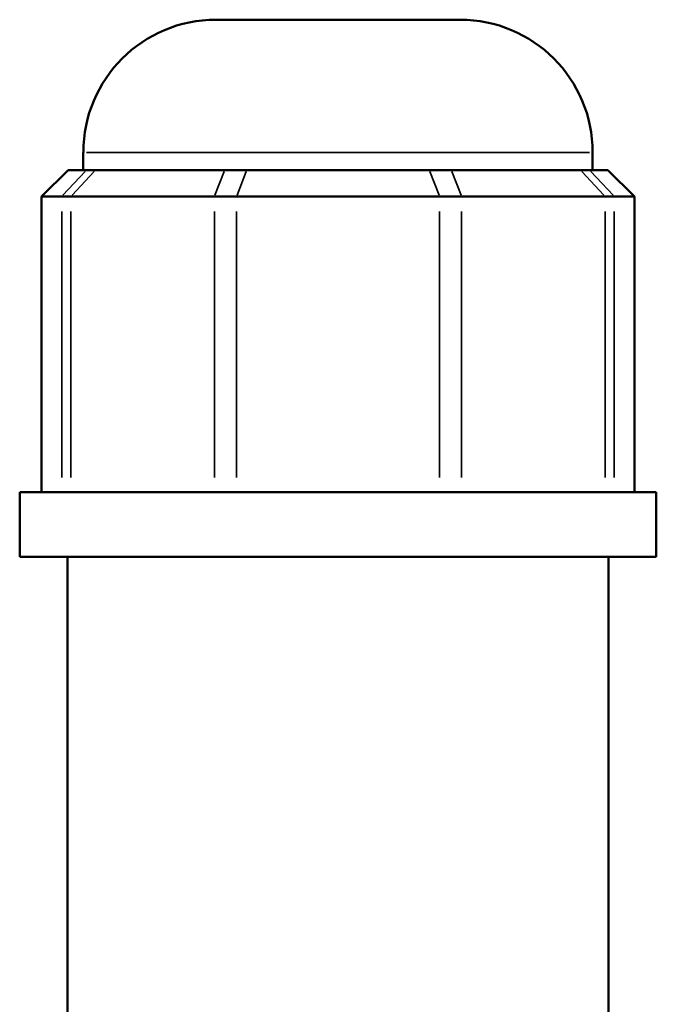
# Model space of a CAD drawing. Header units: inches. Extents: x -0.9 to 49.3, y -1.4 to 48.
# Tile 5 of 9: x 1.5 to 3.6, y 22.6 to 25.8. Entities that reach past the tile are written whole.
import ezdxf

# ---------------------------------------------------------------- set-up
doc = ezdxf.new("R2010")
doc.units = ezdxf.units.IN
doc.header["$MEASUREMENT"] = 0
doc.layers.add('Visible (ANSI)', color=7, linetype='Continuous', lineweight=50)
doc.layers.add('Visible Narrow (ANSI)', color=7, linetype='Continuous', lineweight=35)

msp = doc.modelspace()

# ---------------------------------------------------------------- linework, layer by layer
at = {"layer": 'Visible (ANSI)'}
for p, q in [((2.1308, 25.7804), (2.9229, 25.7804)), ((1.7002, 25.2925), (1.7002, 25.3499)), ((3.3534, 25.2925), (3.3534, 25.3499)), ((1.6506, 25.2925), (1.5645, 25.2064)), ((1.6506, 25.2925), (1.7096, 25.2925)), ((1.7393, 25.2925), (1.7096, 25.2925)), ((1.7393, 25.2925), (2.1587, 25.2925)), ((2.2303, 25.2925), (2.1587, 25.2925)), ((2.2303, 25.2925), (2.8234, 25.2925)), ((2.895, 25.2925), (2.8234, 25.2925)), ((2.895, 25.2925), (3.3144, 25.2925)), ((3.344, 25.2925), (3.3144, 25.2925)), ((3.344, 25.2925), (3.403, 25.2925)), ((3.403, 25.2925), (3.4891, 25.2064)), ((1.6301, 25.2064), (1.5645, 25.2064)), ((1.5645, 25.2064), (1.5645, 24.247)), ((1.6301, 25.2064), (1.6597, 25.2064)), ((2.1257, 25.2064), (1.6597, 25.2064)), ((2.1257, 25.2064), (2.1973, 25.2064)), ((2.8563, 25.2064), (2.1973, 25.2064)), ((2.8563, 25.2064), (2.9279, 25.2064)), ((3.3939, 25.2064), (2.9279, 25.2064)), ((3.3939, 25.2064), (3.4236, 25.2064)), ((3.4891, 25.2064), (3.4236, 25.2064)), ((3.4891, 25.2064), (3.4891, 24.247)), ((3.5601, 24.247), (1.4936, 24.247)), ((1.4936, 24.0379), (1.4936, 24.247)), ((3.5601, 24.0379), (3.5601, 24.247)), ((3.5601, 24.0379), (1.4936, 24.0379)), ((1.6486, 20.3685), (1.6486, 24.0379)), ((3.4051, 20.3685), (3.4051, 24.0379))]:
    msp.add_line(p, q, dxfattribs=at)
for centre, start, end in [((2.1308, 25.3499), 90, 180), ((2.9229, 25.3499), 0, 90)]:
    msp.add_arc(centre, 0.4305, start, end, dxfattribs=at)
at = {"layer": 'Visible Narrow (ANSI)'}
for p, q in [((3.3432, 25.3499), (1.7104, 25.3499)), ((1.7057, 25.2882), (1.6341, 25.2107)), ((1.6637, 25.2107), (1.7353, 25.2882)), ((2.157, 25.2882), (2.1274, 25.2107)), ((2.2286, 25.2882), (2.199, 25.2107)), ((2.825, 25.2882), (2.8547, 25.2107)), ((2.8966, 25.2882), (2.9263, 25.2107)), ((3.3183, 25.2882), (3.3899, 25.2107)), ((3.348, 25.2882), (3.4196, 25.2107)), ((1.6301, 24.2949), (1.6301, 25.1584)), ((1.6597, 25.1584), (1.6597, 24.2949)), ((2.1257, 24.2949), (2.1257, 25.1584)), ((2.1973, 25.1584), (2.1973, 24.2949)), ((2.8563, 24.2949), (2.8563, 25.1584)), ((2.9279, 25.1584), (2.9279, 24.2949)), ((3.3939, 24.2949), (3.3939, 25.1584)), ((3.4236, 25.1584), (3.4236, 24.2949))]:
    msp.add_line(p, q, dxfattribs=at)

doc.saveas('drawing.dxf')
